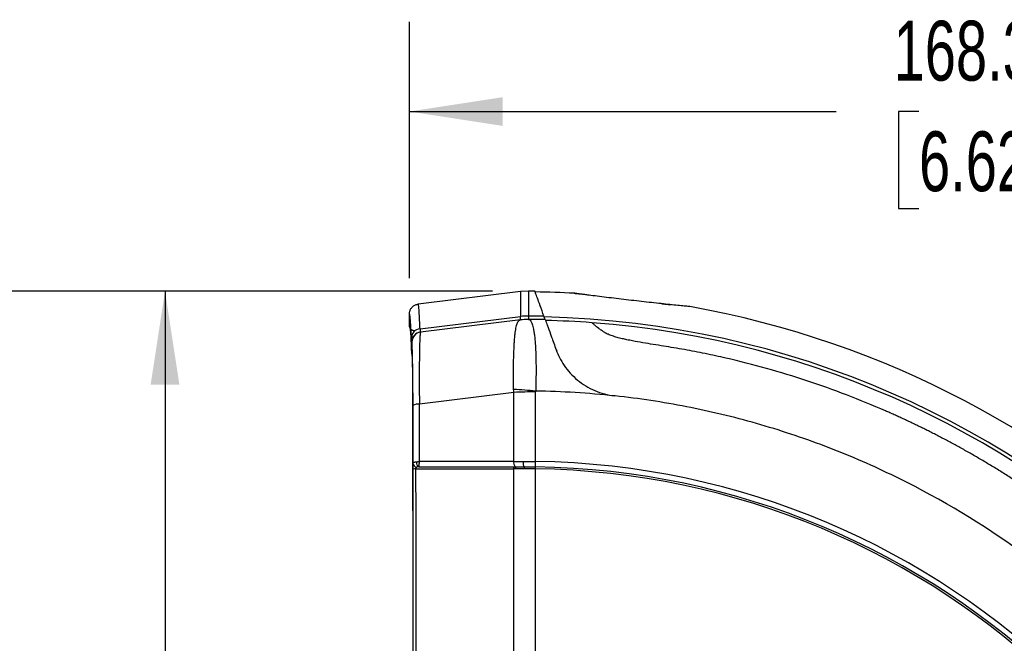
# Model space of a CAD drawing. Header units: millimetres. Extents: x 25 to 1092, y 25 to 838.
# Tile 45 of 94: x 446 to 586, y 471 to 559. Entities that reach past the tile are written whole.
import ezdxf

# ---------------------------------------------------------------- set-up
doc = ezdxf.new("R2010")
doc.units = ezdxf.units.MM
doc.header["$LTSCALE"] = 4
doc.layers.add('DIMENSIONS', color=140, linetype='Continuous', lineweight=25)
doc.styles.add('SLDTEXTSTYLE0', font='TXT', dxfattribs={"width": 0.7})
doc.dimstyles.new('SLDDIMSTYLE0', dxfattribs={"dimtxt": 8.632031, "dimasz": 13.208, "dimexe": 0, "dimexo": 0.0625, "dimgap": 2.158008, "dimtad": 0, "dimtih": 1, "dimtoh": 1, "dimrnd": 1e-09, "dimzin": 12, "dimdsep": 46, "dimtxsty": 'SLDTEXTSTYLE0', "dimsah": 1, "dimcen": 0.09, "dimadec": 0, "dimazin": 3, "dimtfac": 1, "dimtofl": 0, "dimtmove": 0, "dimatfit": 3, "dimfxl": 0, "dimfrac": 2, "dimtolj": 1, "dimtzin": 12, "dimarcsym": 0})
doc.dimstyles.new('SLDDIMSTYLE1', dxfattribs={"dimtxt": 8.632031, "dimasz": 13.208, "dimexe": 0, "dimexo": 0.0625, "dimgap": 2.158008, "dimtad": 0, "dimtih": 1, "dimtoh": 1, "dimrnd": 1e-09, "dimzin": 4, "dimdsep": 46, "dimtxsty": 'SLDTEXTSTYLE0', "dimsah": 1, "dimcen": 0.09, "dimadec": 0, "dimazin": 1, "dimtfac": 1, "dimtofl": 0, "dimtmove": 0, "dimatfit": 3, "dimfxl": 0, "dimfrac": 2, "dimtolj": 1, "dimtzin": 12, "dimarcsym": 0})

# ---------------------------------------------------------------- blocks, each defined once
blk = doc.blocks.new('_D')
at = {"layer": 'DIMENSIONS'}
for p, q in [((501.61, 522.38), (501.61, 558.65)), ((669.88, 202.92), (669.88, 558.65)), ((501.61, 545.95), (561.99, 545.95)), ((573.68, 545.95), (570.79, 545.95)), ((570.79, 545.95), (570.79, 532.23)), ((599.34, 545.95), (602.23, 545.95)), ((602.23, 545.95), (602.23, 532.23)), ((669.88, 545.95), (611.03, 545.95)), ((570.79, 532.23), (573.68, 532.23)), ((602.23, 532.23), (599.34, 532.23))]:
    blk.add_line(p, q, dxfattribs=at)
for points in [[(501.61, 545.95), (514.82, 543.91), (514.82, 547.98)], [(669.88, 545.95), (656.67, 547.98), (656.67, 543.91)]]:
    blk.add_solid(points, dxfattribs=at)
at = {"layer": 'DIMENSIONS', "char_height": 8.467, "attachment_point": 1, "style": 'SLDTEXTSTYLE0'}
for s, insert in [('168.3', (570.09, 558.79)), ('6.62', (573.68, 543.14))]:
    blk.add_mtext(s, dxfattribs=dict(at, insert=insert))
blk = doc.blocks.new('_D_1')
at = {"layer": 'DIMENSIONS'}
for p, q in [((513.36, 520.53), (454.35, 520.53)), ((467.05, 520.53), (467.05, 462.67)), ((454.23, 447.02), (451.33, 447.02)), ((451.33, 447.02), (451.33, 433.3)), ((479.88, 447.02), (482.78, 447.02)), ((482.78, 447.02), (482.78, 433.3)), ((451.33, 433.3), (454.23, 433.3)), ((482.78, 433.3), (479.88, 433.3)), ((467.05, 357.57), (467.05, 431.37)), ((496.87, 357.57), (454.35, 357.57))]:
    blk.add_line(p, q, dxfattribs=at)
for points in [[(467.05, 520.53), (465.02, 507.32), (469.08, 507.32)], [(467.05, 357.57), (469.08, 370.78), (465.02, 370.78)]]:
    blk.add_solid(points, dxfattribs=at)
at = {"layer": 'DIMENSIONS', "char_height": 8.467, "attachment_point": 1, "style": 'SLDTEXTSTYLE0'}
for s, insert in [('163.0', (450.64, 459.87)), ('6.42', (454.23, 444.22))]:
    blk.add_mtext(s, dxfattribs=dict(at, insert=insert))
blk = doc.blocks.new('_D_3')
at = {"layer": 'DIMENSIONS'}
for p, q in [((513.36, 520.53), (410.88, 520.53)), ((423.58, 520.53), (423.58, 373.46)), ((407.16, 357.8), (404.26, 357.8)), ((404.26, 357.8), (404.26, 344.09)), ((439.99, 357.8), (442.89, 357.8)), ((442.89, 357.8), (442.89, 344.09)), ((404.26, 344.09), (407.16, 344.09)), ((442.89, 344.09), (439.99, 344.09)), ((423.58, 194.61), (423.58, 342.15)), ((647.97, 194.61), (410.88, 194.61))]:
    blk.add_line(p, q, dxfattribs=at)
for points in [[(423.58, 520.53), (421.55, 507.32), (425.61, 507.32)], [(423.58, 194.61), (425.61, 207.81), (421.55, 207.81)]]:
    blk.add_solid(points, dxfattribs=at)
at = {"layer": 'DIMENSIONS', "char_height": 8.467, "attachment_point": 1, "style": 'SLDTEXTSTYLE0'}
for s, insert in [('325.9', (407.16, 370.65)), ('12.83', (407.16, 355))]:
    blk.add_mtext(s, dxfattribs=dict(at, insert=insert))

msp = doc.modelspace()

# ---------------------------------------------------------------- linework, layer by layer
for p, q in [((517.308391, 520.465984), (502.840914, 518.689601)), ((518.443935, 520.53295), (517.308117, 520.46595)), ((525.209412, 520.180777), (524.949893, 520.230021)), ((525.041078, 520.217924), (525.330103, 520.179581)), ((526.605377, 519.994761), (525.584123, 520.124741)), ((502.859582, 518.679606), (502.509987, 518.606759)), ((502.843524, 518.689921), (502.858789, 518.641318)), ((537.315315, 518.753384), (538.650202, 518.612041)), ((541.265995, 518.343508), (541.252307, 518.344878)), ((501.614021, 515.664207), (501.614021, 517.300325)), ((503.11161, 515.211736), (517.308471, 516.943503)), ((517.307812, 516.465913), (503.193309, 514.73287)), ((517.307812, 516.465913), (517.307922, 516.465926)), ((503.193309, 514.73287), (503.155713, 514.728253)), ((501.964046, 513.343305), (501.92645, 513.338689)), ((522.49117, 512.231513), (522.41348, 512.153822)), ((516.36906, 506.208366), (503.025842, 504.540418)), ((519.450037, 495.67017), (519.461264, 496.441614)), ((519.461102, 495.395082), (519.46514, 495.66995))]:
    msp.add_line(p, q)
at = {"flags": 128}
for points in [[(501.873312, 512.363948), (501.895296, 511.788441), (501.907148, 511.66467), (501.916826, 511.66059), (501.931936, 511.660278), (501.948242, 511.659857), (501.956855, 511.661449), (501.968935, 511.639594), (502.004945, 511.018805), (502.036719, 509.585249), (502.061219, 507.476538), (502.076089, 504.89831), (502.083431, 501.004763), (502.089231, 497.092803), (502.094521, 493.177834), (502.099299, 489.26076), (502.110981, 476.936253), (502.117137, 465.91466)], [(519.450037, 495.67017), (519.451925, 495.670142), (519.453813, 495.670115), (519.455701, 495.670087), (519.457589, 495.67006), (519.459476, 495.670032), (519.461364, 495.670005), (519.463252, 495.669977), (519.46514, 495.66995)]]:
    msp.add_lwpolyline(points, dxfattribs=at)
for centre, radius, start, end in [((517.864021, 386.687654), 133.846553, 89.35671606, 89.75151184), ((517.757955, 386.581588), 133.846553, 86.92393465, 89.29448472), ((541.079336, 517.385802), 0.974549, 79.77654348, 95.86223797), ((517.757955, 386.581588), 133.846553, 10.11564126, 79.88392371), ((518.405161, 507.512191), 9.501032, 89.7713978, 96.62882836), ((518.434618, 507.508112), 9.502358, 89.94844443, 96.8062535), ((517.864021, 386.687654), 130.32678, 88.77744814, 89.74543132), ((517.757955, 386.581588), 130.32678, 1.2866802, 88.7133198), ((518.449172, 508.617713), 7.915089, 89.72837767, 99.22561308), ((518.404636, 507.532997), 9, 89.74368267, 97), ((517.864021, 386.687654), 129.846553, 88.69513711, 89.72523946), ((517.757955, 386.581588), 129.846553, 85.71629994, 88.63073549), ((517.757955, 386.581588), 129.846553, 4.28370006, 85.71629994), ((503.241228, 513.858467), 1.359463, 95.47119829, 178.32421967), ((503.326371, 513.338773), 1.399921, 97.00208507, 180.00346044), ((503.363967, 513.34339), 1.399921, 97.00208804, 180.00346044), ((512.913545, 440.555746), 66.154203, 84.31393467, 87.01803951), ((519.414205, 439.676716), 66.601301, 89.95832552, 92.62059131), ((517.864021, 386.687654), 119.707542, 83.88343648, 89.23228417), ((502.865759, 502.780815), 1.76687, 84.80170632, 115.51118004), ((502.697015, 496.219382), 0.581879, 184.93965601, 264.13608381), ((503.244768, 496.289161), 0.65076, 171.72536459, 248.00667351), ((517.238205, 496.280176), 0.885071, 168.96582695, 222.23238042), ((517.864021, 386.687654), 109.765582, 2.19249007, 89.1662368), ((502.46376, 494.440589), 0.975404, 85.53394224, 111.1337229), ((516.057566, 495.473441), 0.317666, 349.14500766, 41.95770908), ((516.322046, 495.474973), 0.335057, 349.28197402, 38.87983666), ((470.083531, 496.178625), 49.369124, 359.09086927, 359.40989746), ((517.864021, 386.687654), 108.71916, 3.03931791, 89.15829653), ((517.864021, 386.687654), 108.994057, 3.03931783, 89.15829653)]:
    msp.add_arc(centre, radius, start, end)
for points, knots in [([(517.308391, 520.465984), (517.308391, 520.465984), (517.308391, 520.169655), (517.308391, 518.992288), (517.308391, 518.111262), (517.308391, 516.949707)], [0, 0, 0, 0, 0.5, 0.5, 1, 1, 1, 1]), ([(518.443695, 520.532638), (518.443686, 520.453835), (518.443668, 520.296166), (518.443535, 519.113741), (518.443224, 517.713345), (518.443069, 517.013147)], [0, 0, 0, 0, 0.3331564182, 0.6665781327, 1, 1, 1, 1]), ([(520.644665, 516.984766), (520.456742, 517.501079), (520.080899, 518.5337), (519.686307, 519.617832), (519.442809, 520.286838), (519.337276, 520.576788), (519.363048, 520.50598), (519.366488, 520.496529)], [0, 0, 0, 0, 0.2371703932, 0.4743384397, 0.7183741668, 0.9624089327, 1, 1, 1, 1]), ([(526.403437, 520.039232), (526.276315, 520.055663), (525.809884, 520.115949), (525.278552, 520.186371), (524.893568, 520.23751), (524.929506, 520.232733), (524.940838, 520.231227)], [0, 0, 0, 0, 0.1320375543, 0.4844679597, 0.8374510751, 1, 1, 1, 1]), ([(525.670019, 520.113808), (525.631684, 520.122798), (525.327548, 520.194119), (525.144496, 520.210818), (524.984517, 520.225412)], [0, 0, 0, 0, 0.1260453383, 1, 1, 1, 1]), ([(541.252307, 518.344878), (541.134998, 518.356628), (540.900315, 518.380134), (540.094647, 518.461664), (539.068523, 518.567184), (537.466691, 518.73504), (535.177739, 518.982595), (532.275146, 519.312916), (529.453856, 519.65109), (527.435938, 519.905132), (526.603383, 520.013264), (526.403437, 520.039232)], [0, 0, 0, 0, 0.0798674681, 0.1597806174, 0.2395566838, 0.3187774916, 0.476607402, 0.6345037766, 0.7921816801, 0.9500905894, 1, 1, 1, 1]), ([(501.614021, 517.300325), (501.615031, 517.340494), (501.617209, 517.427093), (501.636855, 517.565563), (501.674862, 517.720248), (501.738615, 517.887866), (501.833632, 518.062665), (501.960205, 518.230302), (502.113356, 518.378996), (502.283558, 518.500731), (502.465818, 518.593425), (502.653159, 518.658906), (502.78096, 518.679728), (502.843524, 518.689921)], [0, 0, 0, 0, 0.0594455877, 0.128155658, 0.2065424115, 0.2948157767, 0.3928581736, 0.5000914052, 0.604475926, 0.7076829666, 0.8086125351, 0.9063079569, 1, 1, 1, 1]), ([(503.11161, 515.211736), (503.09897, 515.534362), (503.071343, 516.239568), (503.025404, 517.156441), (502.971769, 517.964481), (502.915418, 518.532178), (502.876787, 518.606631), (502.858789, 518.641318)], [0, 0, 0, 0, 0.1544870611, 0.3376832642, 0.549577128, 0.7901553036, 1, 1, 1, 1]), ([(501.882347, 513.898223), (501.879023, 513.984378), (501.87238, 514.156612), (501.862365, 514.402524), (501.85232, 514.639159), (501.842241, 514.865636), (501.832129, 515.082192), (501.821984, 515.288761), (501.811805, 515.485363), (501.801594, 515.671991), (501.79135, 515.848648), (501.781072, 516.015332), (501.770761, 516.172045), (501.760417, 516.318785), (501.747083, 516.494534), (501.730744, 516.686581), (501.711383, 516.878313), (501.691985, 517.034618), (501.672548, 517.155724), (501.653073, 517.240773), (501.633559, 517.29297), (501.620537, 517.297872), (501.614021, 517.300325)], [0, 0, 0, 0, 0.0385286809, 0.0770231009, 0.115489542, 0.1539342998, 0.1923636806, 0.2307839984, 0.2692015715, 0.3076227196, 0.3460537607, 0.3845010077, 0.4229707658, 0.4614693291, 0.5000029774, 0.5715264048, 0.6429507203, 0.7143162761, 0.7856635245, 0.8570329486, 0.928464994, 1, 1, 1, 1]), ([(502.344452, 514.914428), (502.317689, 514.915961), (502.263138, 514.919086), (502.181163, 514.93528), (502.098882, 514.960772), (502.018089, 514.996745), (501.940663, 515.042883), (501.868531, 515.098708), (501.80332, 515.163204), (501.731562, 515.254554), (501.641128, 515.415341), (501.624553, 515.567516), (501.614021, 515.664207)], [0, 0, 0, 0, 0.0694992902, 0.1416640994, 0.2161805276, 0.29265251, 0.3706092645, 0.4495192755, 0.5288101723, 0.6078928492, 0.7508569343, 1, 1, 1, 1]), ([(501.614021, 515.664207), (501.640628, 515.603694), (501.69398, 515.482358), (501.770238, 514.572782), (501.828296, 513.473414), (501.861363, 512.678111), (501.871767, 512.404583), (501.873312, 512.363948)], [0, 0, 0, 0, 0.30229080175, 0.60612938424, 0.87495027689, 0.98142285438, 1, 1, 1, 1]), ([(516.354988, 506.620373), (516.34882, 506.985021), (516.344548, 507.347545), (516.338505, 508.068313), (516.336768, 508.421991), (516.335218, 509.452862), (516.339805, 510.105418), (516.360785, 511.34421), (516.378847, 511.907171), (516.416455, 512.677823), (516.430614, 512.922681), (516.459759, 513.385187), (516.474927, 513.600992), (516.507691, 514.006599), (516.525279, 514.196362), (516.563699, 514.552533), (516.584533, 514.718741), (516.651791, 515.178991), (516.703313, 515.437605), (516.820704, 515.86918), (516.886716, 516.041919), (517.029703, 516.301825), (517.107545, 516.38833), (517.180205, 516.430418)], [0, 0, 0, 0, 0.0625, 0.0625, 0.125, 0.125, 0.25, 0.25, 0.375, 0.375, 0.4375, 0.4375, 0.5, 0.5, 0.5625, 0.5625, 0.625, 0.625, 0.75, 0.75, 0.875, 0.875, 1, 1, 1, 1]), ([(517.180205, 516.430418), (517.190759, 516.435681), (517.211784, 516.446165), (517.254324, 516.45802), (517.290022, 516.463288), (517.307812, 516.465913)], [0, 0, 0, 0, 0.3358166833, 0.6690078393, 1, 1, 1, 1]), ([(518.486695, 516.532714), (518.556493, 516.532379), (518.620877, 516.494928), (518.748759, 516.349716), (518.81202, 516.242507), (518.93924, 515.951684), (519.003132, 515.768572), (519.097766, 515.415193), (519.129189, 515.28354), (519.190285, 514.988748), (519.219953, 514.825851), (519.276441, 514.459111), (519.303273, 514.255374), (519.340095, 513.906873), (519.351673, 513.78149), (519.373601, 513.531405), (519.383992, 513.402819), (519.413656, 513.005109), (519.431464, 512.724266), (519.463228, 512.119596), (519.477217, 511.795485), (519.494179, 511.262661), (519.499095, 511.078858), (519.505144, 510.791731), (519.506939, 510.694113), (519.50926, 510.5445), (519.509938, 510.491742), (519.511322, 510.396155), (519.51197, 510.347981), (519.517396, 509.911039), (519.519267, 509.498118), (519.516009, 508.635508), (519.510839, 508.184497), (519.493737, 507.275402), (519.481956, 506.823464), (519.467954, 506.38445)], [0, 0, 0, 0, 0.125, 0.125, 0.25, 0.25, 0.375, 0.375, 0.4375, 0.4375, 0.5, 0.5, 0.5625, 0.5625, 0.59375, 0.59375, 0.625, 0.625, 0.6875, 0.6875, 0.75, 0.75, 0.78125, 0.78125, 0.796875, 0.796875, 0.8046875, 0.8046875, 0.8125, 0.8125, 0.875, 0.875, 0.9375, 0.9375, 1, 1, 1, 1]), ([(520.820911, 516.500535), (520.820911, 516.500535), (520.855713, 516.404915), (520.957591, 516.125009), (520.99992, 516.00871), (521.10201, 515.72822), (521.160937, 515.566319), (521.360127, 515.019049), (521.522742, 514.572269), (521.911263, 513.504815), (522.131872, 512.898699), (522.37647, 512.226671)], [0, 0, 0, 0, 0.25, 0.25, 0.375, 0.375, 0.5, 0.5, 0.75, 0.75, 1, 1, 1, 1]), ([(608.068523, 476.892156), (607.801978, 477.157347), (607.270884, 477.685741), (606.468472, 478.466442), (605.665906, 479.234735), (604.862797, 479.990066), (604.059552, 480.73268), (603.256361, 481.462616), (602.453466, 482.179972), (601.651093, 482.884838), (600.849464, 483.577307), (600.048797, 484.257478), (599.249309, 484.925451), (598.451207, 485.581331), (597.6547, 486.225224), (596.859987, 486.85724), (596.067268, 487.477492), (595.276734, 488.086095), (594.488576, 488.683165), (593.702977, 489.268822), (592.920118, 489.843187), (592.140175, 490.406384), (591.36332, 490.958537), (590.58972, 491.499773), (589.81954, 492.030219), (589.052938, 492.550006), (588.29007, 493.059264), (587.531087, 493.558124), (586.776136, 494.04672), (586.02536, 494.525184), (585.278898, 494.993651), (584.536885, 495.452256), (583.799452, 495.901135), (583.066728, 496.340423), (582.338834, 496.770256), (581.615892, 497.190771), (580.898018, 497.602104), (580.185323, 498.004392), (579.477917, 498.397772), (578.775906, 498.782379), (578.079391, 499.15835), (577.388472, 499.525821), (576.703242, 499.884928), (576.023795, 500.235805), (575.35022, 500.578586), (574.682601, 500.913407), (574.021022, 501.240399), (573.365562, 501.559696), (572.716297, 501.87143), (572.073302, 502.17573), (571.436648, 502.472729), (570.806402, 502.762553), (570.18263, 503.045333), (569.565393, 503.321194), (567.337367, 504.302942), (563.45282, 505.895575), (557.837641, 507.897102), (552.141509, 509.632646), (547.33002, 510.857049), (543.449146, 511.701186), (540.990141, 512.176442), (539.030112, 512.51867), (537.554714, 512.757949), (536.092792, 512.986467), (534.619513, 513.228265), (533.380461, 513.451971), (532.414027, 513.645296), (531.682501, 513.807069), (530.994144, 513.98351), (530.418964, 514.157763), (529.997256, 514.306864), (529.738846, 514.411521), (529.551258, 514.498059), (529.420104, 514.566615), (529.297474, 514.638654), (529.061621, 514.782047), (528.732622, 514.998974), (528.372444, 515.264141), (528.073939, 515.50231), (527.841887, 515.702121), (527.665349, 515.863162), (527.557262, 515.966489), (527.495433, 516.026844), (527.462806, 516.059331), (527.458842, 516.063372), (527.456848, 516.065404)], [0, 0, 0, 0, 0.01181567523, 0.02354280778, 0.03518096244, 0.04672972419, 0.05818869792, 0.06955750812, 0.08083579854, 0.09202323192, 0.10311948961, 0.1141242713, 0.12503729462, 0.13585829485, 0.14658702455, 0.15722325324, 0.16776676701, 0.17821736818, 0.18857487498, 0.19883912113, 0.20900995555, 0.21908724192, 0.2290708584, 0.23896069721, 0.24875666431, 0.25845867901, 0.26806667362, 0.27758059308, 0.28700039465, 0.29632604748, 0.30555753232, 0.31469484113, 0.32373797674, 0.33268695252, 0.34154179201, 0.3503025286, 0.35896920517, 0.36754187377, 0.3760205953, 0.38440543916, 0.39269648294, 0.40089381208, 0.4089975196, 0.41700770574, 0.42492447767, 0.4327479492, 0.44047824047, 0.44811547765, 0.45565979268, 0.46311132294, 0.47047021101, 0.47773660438, 0.48491065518, 0.49199251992, 0.49898235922, 0.56142290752, 0.62387128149, 0.6862501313, 0.74848278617, 0.77983110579, 0.81105009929, 0.82717953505, 0.84235577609, 0.85802025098, 0.87367738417, 0.88929453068, 0.8976892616, 0.90488010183, 0.91315866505, 0.92061149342, 0.92473119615, 0.92846541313, 0.93053223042, 0.93244557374, 0.93428078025, 0.9364449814, 0.94425143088, 0.95239946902, 0.96018787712, 0.9682066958, 0.9760519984, 0.984120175, 0.98935932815, 0.99464843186, 1, 1, 1, 1]), ([(501.92645, 513.338689), (501.925079, 513.339415), (501.922343, 513.340864), (501.91825, 513.35488), (501.914177, 513.377583), (501.910125, 513.409812), (501.906093, 513.451343), (501.902082, 513.502234), (501.898091, 513.562482), (501.894121, 513.632035), (501.890172, 513.711104), (501.88624, 513.798893), (501.883646, 513.865068), (501.882347, 513.898223)], [0, 0, 0, 0, 0.09155854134, 0.18273738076, 0.27361880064, 0.3642858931, 0.45482234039, 0.5453121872, 0.63583960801, 0.72648867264, 0.81734311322, 0.90848609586, 1, 1, 1, 1]), ([(502.092541, 514.574892), (502.083053, 514.565305), (501.983132, 514.464335), (501.907532, 514.019874), (501.883194, 513.291319), (501.916724, 512.39821), (501.931519, 512.118655), (501.932349, 512.102956)], [0, 0, 0, 0, 0.03897743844, 0.41049334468, 0.72503760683, 0.98455898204, 1, 1, 1, 1]), ([(503.193309, 514.73287), (503.175694, 514.730707), (503.158742, 514.669596), (503.126973, 514.429474), (503.112235, 514.252058), (503.091859, 513.89918), (503.085358, 513.767017), (503.072958, 513.472492), (503.06705, 513.309567), (503.050575, 512.783216), (503.041138, 512.380301), (503.025434, 511.467801), (503.019159, 510.953251), (503.010421, 509.85115), (503.007869, 509.260615), (503.006861, 508.313522), (503.007005, 507.98615), (503.008248, 507.323934), (503.009342, 506.987783), (503.014015, 505.964492), (503.018975, 505.262599), (503.025842, 504.540418)], [0, 0, 0, 0, 0.125, 0.125, 0.25, 0.25, 0.3125, 0.3125, 0.375, 0.375, 0.5, 0.5, 0.625, 0.625, 0.75, 0.75, 0.8125, 0.8125, 0.875, 0.875, 1, 1, 1, 1]), ([(502.10479, 504.375417), (502.104602, 504.480914), (502.104226, 504.691655), (502.103495, 505.005543), (502.102642, 505.317155), (502.101656, 505.626373), (502.10054, 505.933232), (502.098464, 506.440487), (502.094956, 507.136929), (502.089341, 507.992666), (502.082687, 508.803175), (502.072506, 509.814528), (502.057509, 510.934486), (502.040099, 511.826145), (502.025131, 512.391112), (502.013455, 512.73884), (502.001429, 513.009933), (501.990523, 513.181653), (501.980841, 513.281281), (501.972464, 513.334374), (501.966856, 513.340323), (501.964046, 513.343305)], [0, 0, 0, 0, 0.02086659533, 0.04168325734, 0.06247145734, 0.08325275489, 0.10404873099, 0.12488092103, 0.18741074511, 0.25004732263, 0.31221701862, 0.37463040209, 0.49979198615, 0.62429554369, 0.68670153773, 0.74952156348, 0.81169032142, 0.87423328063, 0.91604767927, 0.95792821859, 1, 1, 1, 1]), ([(522.37647, 512.226671), (522.5071, 511.867768), (522.663767, 511.50117), (523.038558, 510.760687), (523.257474, 510.38553), (523.764645, 509.641662), (524.046472, 509.282177), (524.668131, 508.59493), (525.009741, 508.265645), (525.746362, 507.652849), (526.13523, 507.373958), (526.952829, 506.872355), (527.384238, 506.648515), (528.721077, 506.074835), (529.650782, 505.826246), (530.619041, 505.713722)], [0, 0, 0, 0, 0.125, 0.125, 0.25, 0.25, 0.375, 0.375, 0.5, 0.5, 0.625, 0.625, 0.75, 0.75, 1, 1, 1, 1]), ([(519.461264, 496.441614), (519.46136, 497.075824), (519.461554, 498.355425), (519.461836, 500.290336), (519.462113, 502.257722), (519.462384, 504.257505), (519.462559, 505.600784), (519.462648, 506.278)], [0, 0, 0, 0, 0.1931889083, 0.3897833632, 0.5897833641, 0.7931889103, 1, 1, 1, 1]), ([(636.880866, 399.525013), (636.515848, 402.910365), (636.006921, 406.278835), (635.028354, 411.290712), (634.666502, 412.95299), (633.876111, 416.247187), (633.44718, 417.881168), (631.136677, 425.986587), (628.759667, 432.265386), (624.400836, 441.375123), (622.816105, 444.36046), (620.665021, 448.025964), (620.226039, 448.756072), (619.335113, 450.202641), (618.882682, 450.919955), (617.50458, 453.054073), (616.558032, 454.45299), (613.636843, 458.579884), (611.58105, 461.238339), (607.256846, 466.373103), (604.988427, 468.849404), (600.233854, 473.615477), (597.747621, 475.905181), (594.501661, 478.648944), (593.845298, 479.191922), (592.524695, 480.261037), (591.85973, 480.787798), (589.850951, 482.344873), (588.493264, 483.351996), (581.612972, 488.234046), (575.814752, 491.64823), (568.203477, 495.3083), (566.662878, 496.009647), (563.544213, 497.349711), (561.963973, 497.989074), (557.191755, 499.801447), (553.969207, 500.86986), (549.074832, 502.266301), (547.433258, 502.69734), (544.129757, 503.490114), (542.466685, 503.852068), (537.454975, 504.830588), (534.086619, 505.339493), (530.701381, 505.704499)], [0, 0, 0, 0, 0.0625, 0.0625, 0.09375, 0.09375, 0.125, 0.125, 0.25, 0.25, 0.3125, 0.3125, 0.328125, 0.328125, 0.34375, 0.34375, 0.375, 0.375, 0.4375, 0.4375, 0.5, 0.5, 0.5625, 0.5625, 0.578125, 0.578125, 0.59375, 0.59375, 0.625, 0.625, 0.75, 0.75, 0.78125, 0.78125, 0.8125, 0.8125, 0.875, 0.875, 0.90625, 0.90625, 0.9375, 0.9375, 1, 1, 1, 1]), ([(502.117297, 496.169278), (502.116335, 496.853832), (502.114411, 498.222921), (502.111345, 500.275023), (502.108158, 502.326055), (502.105913, 503.692291), (502.10479, 504.375417)], [0, 0, 0, 0, 0.2500034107, 0.4999999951, 0.7499965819, 1, 1, 1, 1]), ([(502.112082, 495.350389), (502.112052, 495.382297), (502.111992, 495.445656), (502.11208, 495.540635), (502.1123, 495.634064), (502.112666, 495.72596), (502.113197, 495.821317), (502.113937, 495.918687), (502.114903, 496.012879), (502.116018, 496.098871), (502.116869, 496.14571), (502.117297, 496.169278)], [0, 0, 0, 0, 0.100207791, 0.198973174, 0.2975854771, 0.3973399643, 0.4994884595, 0.6219504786, 0.7491944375, 0.87379931, 1, 1, 1, 1]), ([(502.117297, 496.169278), (502.118477, 496.18208), (502.120887, 496.208238), (502.135206, 496.241891), (502.15884, 496.272471), (502.193713, 496.299319), (502.24539, 496.324936), (502.323581, 496.348023), (502.439797, 496.368838), (502.544755, 496.377952), (502.600782, 496.382818)], [0, 0, 0, 0, 0.0903918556, 0.1847074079, 0.2830760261, 0.385528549, 0.4919894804, 0.635522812, 0.8054362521, 1, 1, 1, 1]), ([(502.600782, 496.382818), (502.619895, 496.384543), (502.660994, 496.388254), (502.730586, 496.398228), (502.809819, 496.410942), (502.912161, 496.429258), (502.990394, 496.442435), (503.038151, 496.450479)], [0, 0, 0, 0, 0.1461075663, 0.314186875, 0.5034483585, 0.6968852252, 1, 1, 1, 1]), ([(503.038151, 496.450479), (503.031406, 496.426519), (503.017009, 496.375379), (502.997989, 496.293466), (502.978985, 496.195488), (502.963723, 496.086403), (502.953593, 495.965493), (502.953068, 495.853641), (502.963576, 495.765206), (502.979988, 495.708083), (502.994285, 495.692936), (503.001059, 495.685758)], [0, 0, 0, 0, 0.0666596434, 0.1422782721, 0.227238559, 0.3426894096, 0.4612394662, 0.6116073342, 0.7530782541, 0.8830051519, 1, 1, 1, 1]), ([(516.369496, 496.449574), (516.459064, 496.449787), (516.637891, 496.450213), (516.909273, 496.450759), (517.181924, 496.451231), (517.455533, 496.451629), (517.639109, 496.451833), (517.730667, 496.451935)], [0, 0, 0, 0, 0.201591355, 0.4024897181, 0.6025912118, 0.8017942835, 1, 1, 1, 1]), ([(517.854473, 495.682408), (517.838193, 495.68846), (517.820853, 495.710966), (517.788088, 495.795527), (517.772786, 495.857753), (517.748647, 496.009781), (517.73989, 496.098988), (517.730115, 496.279286), (517.729029, 496.369859), (517.730667, 496.451935)], [0, 0, 0, 0, 0.25, 0.25, 0.5, 0.5, 0.75, 0.75, 1, 1, 1, 1]), ([(517.730667, 496.451935), (517.825965, 496.452013), (518.016556, 496.452169), (518.304367, 496.451495), (518.593085, 496.450154), (518.882421, 496.44806), (519.171877, 496.445297), (519.364869, 496.442841), (519.461264, 496.441614)], [0, 0, 0, 0, 0.16696979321, 0.33393382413, 0.5008051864, 0.66749725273, 0.83392394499, 1, 1, 1, 1]), ([(502.136443, 468.516049), (502.136112, 469.205637), (502.135448, 470.584709), (502.134273, 472.65264), (502.132966, 474.719849), (502.131516, 476.786302), (502.129925, 478.852009), (502.128192, 480.916966), (502.126318, 482.981174), (502.124303, 485.044633), (502.122146, 487.107343), (502.119848, 489.169309), (502.117407, 491.230504), (502.114834, 493.291031), (502.113, 494.663902), (502.112082, 495.350389)], [0, 0, 0, 0, 0.0769461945, 0.1538808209, 0.2308059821, 0.3077237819, 0.3846363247, 0.4615457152, 0.5384540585, 0.6153634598, 0.6922760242, 0.7691938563, 0.8461190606, 0.9230537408, 1, 1, 1, 1]), ([(502.637567, 495.640547), (502.604895, 495.61579), (502.577805, 495.581567), (502.543207, 495.502379), (502.535733, 495.457135), (502.539714, 495.413031)], [0, 0, 0, 0, 0.5, 0.5, 1, 1, 1, 1]), ([(502.564075, 468.537472), (502.563743, 469.227407), (502.56308, 470.607361), (502.561906, 472.676879), (502.5606, 474.746182), (502.55915, 476.815179), (502.557559, 478.883822), (502.555827, 480.952051), (502.553953, 483.019811), (502.551937, 485.087044), (502.54978, 487.153691), (502.547482, 489.219702), (502.54504, 491.284994), (502.542466, 493.34961), (502.540631, 494.725196), (502.539714, 495.413031)], [0, 0, 0, 0, 0.076866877, 0.1537431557, 0.2306288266, 0.3075238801, 0.3844283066, 0.4613420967, 0.5382652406, 0.615197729, 0.692139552, 0.7690907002, 0.846051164, 0.9230209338, 1, 1, 1, 1]), ([(503.001059, 495.685758), (502.910122, 495.684502), (502.828083, 495.681907), (502.703265, 495.668562), (502.659542, 495.657199), (502.637567, 495.640547)], [0, 0, 0, 0, 0.5, 0.5, 1, 1, 1, 1]), ([(516.293794, 495.685827), (516.341916, 495.685787), (516.437969, 495.685707), (516.534638, 495.685426), (516.582876, 495.685285)], [0, 0, 0, 0, 0.5009908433, 1, 1, 1, 1]), ([(516.582876, 495.685285), (516.666578, 495.685027), (516.833666, 495.684511), (517.086848, 495.683868), (517.341241, 495.683307), (517.596982, 495.682819), (517.76866, 495.682545), (517.854473, 495.682408)], [0, 0, 0, 0, 0.2010895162, 0.4014214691, 0.6012098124, 0.8006662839, 1, 1, 1, 1]), ([(517.894086, 495.408129), (517.809481, 495.408343), (517.640501, 495.40877), (517.389239, 495.409544), (517.140404, 495.410435), (516.894188, 495.411449), (516.73213, 495.412257), (516.651258, 495.412661)], [0, 0, 0, 0, 0.201242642, 0.4019419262, 0.6020190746, 0.8013969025, 1, 1, 1, 1]), ([(517.854473, 495.682408), (517.942776, 495.682266), (518.119064, 495.681983), (518.384685, 495.680821), (518.65049, 495.679107), (518.916659, 495.676765), (519.183209, 495.673858), (519.361071, 495.6714), (519.450037, 495.67017)], [0, 0, 0, 0, 0.1675597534, 0.3345169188, 0.5010563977, 0.6673620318, 0.8336162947, 1, 1, 1, 1]), ([(517.894086, 495.408129), (517.895218, 495.467593), (517.89219, 495.540195), (517.876619, 495.647951), (517.864795, 495.678156), (517.854473, 495.682408)], [0, 0, 0, 0, 0.5, 0.5, 1, 1, 1, 1]), ([(519.446441, 495.395302), (519.357186, 495.396568), (519.17965, 495.399085), (518.915092, 495.402063), (518.654032, 495.404466), (518.396828, 495.406254), (518.143666, 495.407521), (517.976906, 495.407927), (517.894086, 495.408129)], [0, 0, 0, 0, 0.17161831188, 0.34136447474, 0.50915324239, 0.67490449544, 0.83854331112, 1, 1, 1, 1]), ([(519.455553, 468.521482), (519.455715, 469.121632), (519.456045, 470.335679), (519.456523, 472.17697), (519.456991, 474.059136), (519.457444, 475.982083), (519.457884, 477.945745), (519.458311, 479.95004), (519.458806, 482.364679), (519.459369, 485.211574), (519.459975, 488.512201), (519.460554, 491.919262), (519.460918, 494.224428), (519.461102, 495.395082)], [0, 0, 0, 0, 0.0668730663, 0.135277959, 0.2052146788, 0.2766832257, 0.3496835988, 0.4242157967, 0.5002798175, 0.6191431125, 0.7420509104, 0.8690032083, 1, 1, 1, 1])]:
    msp.add_open_spline(points, degree=3, knots=knots)
for points in [[(517.307922, 516.465926), (517.307464, 516.46587), (517.307679, 516.625077), (517.308471, 516.943503)], [(517.308391, 516.949707), (517.308418, 516.94764), (517.308445, 516.945572), (517.308471, 516.943503)], [(518.443069, 517.013147), (518.443074, 517.012252), (518.443107, 517.011359), (518.443168, 517.010466)], [(518.443168, 517.010466), (518.465085, 516.693248), (518.465764, 516.53405), (518.445016, 516.532914)], [(520.820911, 516.500535), (520.820911, 516.500535), (520.76166, 516.663323), (520.644665, 516.984766)], [(518.444898, 516.532907), (518.444898, 516.532907), (518.461691, 516.532833), (518.486695, 516.532714)], [(503.11161, 515.211736), (503.122738, 514.887399), (503.13747, 514.726013), (503.155713, 514.728253)], [(516.369059, 506.208366), (516.361906, 506.34765), (516.357279, 506.484936), (516.354988, 506.620373)], [(516.369496, 496.449574), (516.369338, 499.705949), (516.369193, 502.958882), (516.369059, 506.208366)], [(519.467954, 506.38445), (519.464466, 506.349313), (519.462652, 506.313839), (519.462648, 506.278)], [(530.701381, 505.704499), (530.673922, 505.70746), (530.646475, 505.710534), (530.619041, 505.713722)], [(503.038151, 496.450479), (503.034048, 499.150261), (503.029945, 501.847095), (503.025842, 504.540418)], [(516.369496, 496.449574), (511.925714, 496.451936), (507.481932, 496.452238), (503.038151, 496.450479)], [(502.539714, 495.413031), (507.149658, 495.415383), (511.759603, 495.415579), (516.369547, 495.413617)], [(503.001059, 495.685758), (507.432004, 495.687787), (511.862916, 495.68781), (516.293794, 495.685827)], [(516.371315, 468.537725), (516.370533, 477.510028), (516.369989, 486.502464), (516.369547, 495.413617)], [(516.651258, 495.412661), (516.556706, 495.413134), (516.462778, 495.413452), (516.369547, 495.413617)], [(519.461102, 495.395082), (519.456215, 495.395156), (519.451328, 495.395229), (519.446441, 495.395302)]]:
    msp.add_open_spline(points, degree=3)

# ---------------------------------------------------------------- dimensions: what is measured, and where the dimension line sits
at = {"layer": 'DIMENSIONS'}
dim = msp.add_linear_dim(base=(501.614021, 545.946322), p1=(669.878021, 197.839283), p2=(501.614021, 517.300325), dimstyle='SLDDIMSTYLE0', dxfattribs=at)
dim.commit()
dim.dimension.update_dxf_attribs({"geometry": '_D', "text_midpoint": (586.510362, 545.946322), "dimtype": 160})
for base, p1, dimstyle, picture, middle in [((423.578938, 520.53295), (653.048107, 194.606657), 'SLDDIMSTYLE0', '_D_3', (423.578938, 357.804534)), ((467.052649, 520.53295), (501.946021, 357.569804), 'SLDDIMSTYLE1', '_D_1', (467.052649, 447.023384))]:
    dim = msp.add_linear_dim(base=base, p1=p1, p2=(518.443935, 520.53295), angle=90, dimstyle=dimstyle, dxfattribs=at)
    dim.commit()
    dim.dimension.update_dxf_attribs({"geometry": picture, "text_midpoint": middle, "dimtype": 160})

doc.saveas('drawing.dxf')
